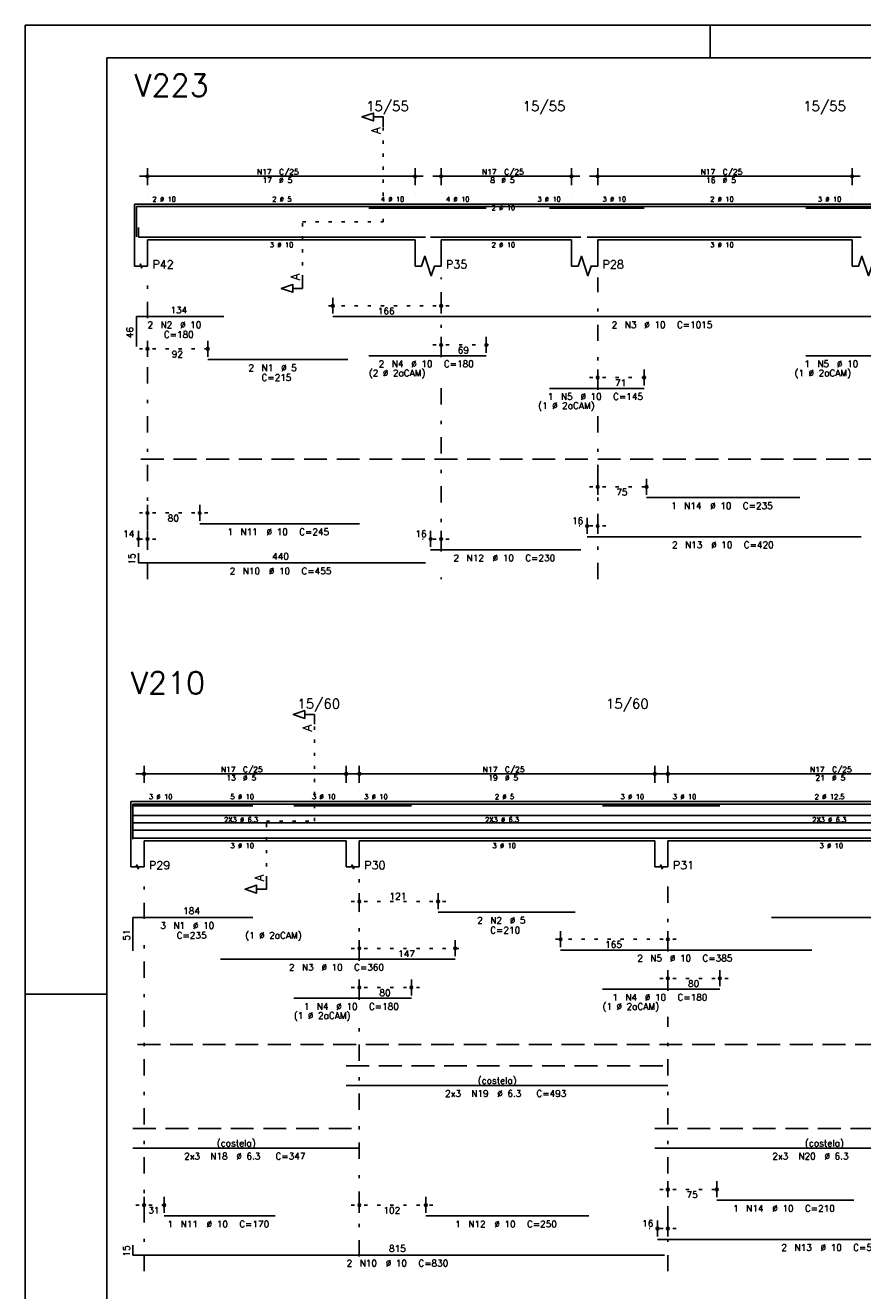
# Model space of a CAD drawing. Extents: x 0 to 84.1, y 0 to 59.4.
# Tile 2 of 7: x 0 to 25.7, y 20.6 to 59.4. Entities that reach past the tile are written whole.
import ezdxf

# ---------------------------------------------------------------- set-up
doc = ezdxf.new("R2010")
doc.units = 0
for name, pattern in [('ESTILO_TQS_0001', [1, 0.7, -0.3]), ('ESTILO_TQS_0002', [0.4, 0.1, -0.3]), ('ESTILO_TQS_0003', [1.5, 0.5, -0.4, 0.1, -0.5])]:
    doc.linetypes.add(name, pattern=pattern)
for name, color, linetype in [('1', 1, 'CONTINUOUS'), ('2', 2, 'CONTINUOUS'), ('4', 4, 'CONTINUOUS'), ('6', 6, 'CONTINUOUS'), ('7', 7, 'CONTINUOUS')]:
    doc.layers.add(name, color=color, linetype=linetype)
doc.styles.get("Standard").update_dxf_attribs({"font": 'ROMANS.SHX'})

msp = doc.modelspace()

# ---------------------------------------------------------------- linework, layer by layer
at = {"layer": '1', "linetype": 'ESTILO_TQS_0002'}
for p, q in [((10.9716, 53.37), (10.9716, 56.29)), ((8.4966, 51.635), (8.4966, 53.37)), ((8.4966, 53.37), (10.9716, 53.37)), ((12.9966, 50.8), (9.1762, 50.8)), ((3.4966, 49.48), (5.8416, 49.48)), ((12.4966, 49.6), (14.38158, 49.6)), ((17.2966, 48.6), (19.22012, 48.6)), ((17.2966, 45.25), (19.2966, 45.25)), ((3.4966, 44.45), (5.5966, 44.45)), ((17.7966, 44.05), (16.9766, 44.05)), ((3.9966, 43.65), (3.2166, 43.65)), ((12.9966, 43.65), (12.1766, 43.65)), ((8.865, 35), (8.865, 37.97)), ((7.39, 33.215), (7.39, 35)), ((7.39, 35), (8.865, 35)), ((9.99, 32.54), (12.90292, 32.54)), ((9.99, 31.1), (13.43028, 31.1)), ((19.95, 31.38), (16.15992, 31.38)), ((9.99, 29.9), (12.0842, 29.9)), ((19.45, 30.18), (21.5442, 30.18)), ((19.45, 23.71), (21.45, 23.71)), ((3.39, 23.23), (4.51, 23.23)), ((9.99, 23.23), (12.53, 23.23)), ((19.95, 22.51), (19.13, 22.51))]:
    msp.add_line(p, q, dxfattribs=at)
at = {"layer": '1', "linetype": 'ESTILO_TQS_0001'}
for p, q in [((3.5466, 46.095), (41.1466, 46.095)), ((3.44, 28.155), (42.5, 28.155))]:
    msp.add_line(p, q, dxfattribs=at)
at = {"layer": '2', "linetype": 'CONTINUOUS'}
for p, q in [((84.100006, 59.400002), (0, 59.400002)), ((0, 59.400002), (0, 0)), ((21, 59.400002), (21, 58.400002)), ((3.4966, 54.77), (12.1966, 54.77)), ((3.7466, 54.5), (3.7466, 55.02)), ((11.9466, 54.5), (11.9466, 55.02)), ((12.4966, 54.77), (16.9966, 54.77)), ((12.7466, 54.5), (12.7466, 55.02)), ((16.7466, 54.5), (16.7466, 55.02)), ((17.2966, 54.77), (25.5966, 54.77)), ((17.5466, 54.5), (17.5466, 55.02)), ((25.3466, 54.5), (25.3466, 55.02)), ((3.7466, 54.25), (3.7466, 54.25)), ((11.9466, 54.25), (11.9466, 54.25)), ((12.7466, 54.25), (12.7466, 54.25)), ((16.7466, 54.25), (16.7466, 54.25)), ((17.5466, 54.25), (17.5466, 54.25)), ((25.3466, 54.25), (25.3466, 54.25)), ((3.3466, 53.92), (3.3466, 52.82)), ((3.3466, 53.92), (3.7466, 53.92)), ((3.7466, 53.92), (11.9466, 53.92)), ((11.9466, 53.92), (12.7466, 53.92)), ((12.7466, 53.92), (16.7466, 53.92)), ((16.7466, 53.92), (17.5466, 53.92)), ((17.5466, 53.92), (25.3466, 53.92)), ((25.3466, 53.92), (26.1466, 53.92)), ((3.3466, 52.82), (3.3466, 52.02)), ((3.7466, 52.82), (11.9466, 52.82)), ((3.7466, 52.82), (3.7466, 52.02)), ((11.9466, 52.82), (11.9466, 52.02)), ((12.7466, 52.82), (16.7466, 52.82)), ((12.7466, 52.82), (12.7466, 52.02)), ((16.7466, 52.82), (16.7466, 52.02)), ((17.5466, 52.82), (25.3466, 52.82)), ((17.5466, 52.82), (17.5466, 52.02)), ((25.3466, 52.82), (25.3466, 52.02)), ((9.4262, 50.56), (9.4262, 51.05)), ((12.7466, 50.56), (12.7466, 51.05)), ((9.4262, 50.46), (9.4262, 50.46)), ((12.7466, 50.46), (12.7466, 50.46)), ((3.7466, 49.24), (3.7466, 49.73)), ((5.5916, 49.24), (5.5916, 49.73)), ((12.7466, 49.36), (12.7466, 49.85)), ((14.13158, 49.36), (14.13158, 49.85)), ((3.7466, 49.14), (3.7466, 49.14)), ((5.5916, 49.14), (5.5916, 49.14)), ((12.7466, 49.26), (12.7466, 49.26)), ((14.13158, 49.26), (14.13158, 49.26)), ((17.5466, 48.36), (17.5466, 48.85)), ((18.97012, 48.36), (18.97012, 48.85)), ((17.5466, 48.26), (17.5466, 48.26)), ((18.97012, 48.26), (18.97012, 48.26)), ((17.5466, 45.01), (17.5466, 45.5)), ((19.0466, 45.01), (19.0466, 45.5)), ((3.7466, 44.21), (3.7466, 44.7)), ((5.3466, 44.21), (5.3466, 44.7)), ((17.5466, 44.91), (17.5466, 44.91)), ((19.0466, 44.91), (19.0466, 44.91)), ((17.2266, 43.81), (17.2266, 44.3)), ((17.5466, 43.81), (17.5466, 44.3)), ((3.4666, 43.41), (3.4666, 43.9)), ((3.7466, 44.11), (3.7466, 44.11)), ((3.7466, 43.41), (3.7466, 43.9)), ((5.3466, 44.11), (5.3466, 44.11)), ((12.4266, 43.41), (12.4266, 43.9)), ((12.7466, 43.41), (12.7466, 43.9)), ((17.2266, 43.71), (17.2266, 43.71)), ((17.5466, 43.71), (17.5466, 43.71)), ((3.4666, 43.31), (3.4666, 43.31)), ((3.7466, 43.31), (3.7466, 43.31)), ((12.4266, 43.31), (12.4266, 43.31)), ((12.7466, 43.31), (12.7466, 43.31)), ((3.64, 36.18), (3.64, 36.7)), ((9.84, 36.18), (9.84, 36.7)), ((10.24, 36.18), (10.24, 36.7)), ((19.3, 36.18), (19.3, 36.7)), ((19.7, 36.18), (19.7, 36.7)), ((3.39, 36.45), (10.09, 36.45)), ((9.99, 36.45), (19.55, 36.45)), ((19.45, 36.45), (30.15, 36.45)), ((3.64, 35.93), (3.64, 35.93)), ((9.84, 35.93), (9.84, 35.93)), ((10.24, 35.93), (10.24, 35.93)), ((19.3, 35.93), (19.3, 35.93)), ((19.7, 35.93), (19.7, 35.93)), ((3.24, 35.6), (3.24, 34.4)), ((3.24, 35.6), (3.64, 35.6)), ((3.64, 35.6), (9.84, 35.6)), ((9.84, 35.6), (10.24, 35.6)), ((10.24, 35.6), (19.3, 35.6)), ((19.3, 35.6), (19.7, 35.6)), ((19.7, 35.6), (29.9, 35.6)), ((3.24, 34.4), (3.24, 33.6)), ((3.64, 34.4), (9.84, 34.4)), ((3.64, 34.4), (3.64, 33.6)), ((9.84, 34.4), (9.84, 33.6)), ((10.24, 34.4), (19.3, 34.4)), ((10.24, 34.4), (10.24, 33.6)), ((19.3, 34.4), (19.3, 33.6)), ((19.7, 34.4), (29.9, 34.4)), ((19.7, 34.4), (19.7, 33.6)), ((10.24, 32.3), (10.24, 32.79)), ((12.65292, 32.3), (12.65292, 32.79)), ((10.24, 32.2), (10.24, 32.2)), ((12.65292, 32.2), (12.65292, 32.2)), ((16.40992, 31.14), (16.40992, 31.63)), ((19.7, 31.14), (19.7, 31.63)), ((10.24, 30.86), (10.24, 31.35)), ((13.18028, 30.86), (13.18028, 31.35)), ((16.40992, 31.04), (16.40992, 31.04)), ((19.7, 31.04), (19.7, 31.04)), ((10.24, 30.76), (10.24, 30.76)), ((13.18028, 30.76), (13.18028, 30.76)), ((19.7, 29.94), (19.7, 30.43)), ((21.2942, 29.94), (21.2942, 30.43)), ((10.24, 29.66), (10.24, 30.15)), ((11.8342, 29.66), (11.8342, 30.15)), ((0, 29.700001), (0.5, 29.700001)), ((0.5, 29.700001), (1.5, 29.700001)), ((1.5, 29.700001), (2.5, 29.700001)), ((10.24, 29.56), (10.24, 29.56)), ((11.8342, 29.56), (11.8342, 29.56)), ((19.7, 29.84), (19.7, 29.84)), ((21.2942, 29.84), (21.2942, 29.84)), ((19.7, 23.47), (19.7, 23.96)), ((21.2, 23.47), (21.2, 23.96)), ((3.64, 22.99), (3.64, 23.48)), ((4.26, 22.99), (4.26, 23.48)), ((10.24, 22.99), (10.24, 23.48)), ((12.28, 22.99), (12.28, 23.48)), ((19.7, 23.37), (19.7, 23.37)), ((21.2, 23.37), (21.2, 23.37)), ((3.64, 22.89), (3.64, 22.89)), ((4.26, 22.89), (4.26, 22.89)), ((10.24, 22.89), (10.24, 22.89)), ((12.28, 22.89), (12.28, 22.89)), ((19.38, 22.27), (19.38, 22.76)), ((19.7, 22.27), (19.7, 22.76)), ((19.38, 22.17), (19.38, 22.17)), ((19.7, 22.17), (19.7, 22.17))]:
    msp.add_line(p, q, dxfattribs=at)
at = {"layer": '2', "linetype": 'ESTILO_TQS_0003'}
for p, q in [((3.7466, 50.422), (3.7466, 51.67)), ((12.7466, 49.222), (12.7466, 51.67)), ((17.5466, 48.222), (17.5466, 51.67)), ((3.7466, 42.42), (3.7466, 49.618)), ((12.7466, 43.272), (12.7466, 48.418)), ((17.5466, 42.42), (17.5466, 47.418)), ((12.7466, 42.42), (12.7466, 42.468)), ((3.64, 32.002), (3.64, 33.3)), ((10.24, 30.722), (10.24, 33.3)), ((19.7, 31.002), (19.7, 33.3)), ((3.64, 21.2), (3.64, 31.198)), ((10.24, 29.522), (10.24, 29.918)), ((19.7, 29.802), (19.7, 30.198)), ((10.24, 21.652), (10.24, 28.718)), ((19.7, 21.2), (19.7, 28.998))]:
    msp.add_line(p, q, dxfattribs=at)
at = {"layer": '2', "linetype": 'CONTINUOUS'}
for points in [[(83.100006, 1), (2.5, 1), (2.5, 58.400002), (83.100006, 58.400002), (83.100006, 1)], [(10.9716, 56.29), (10.9716, 56.59), (10.6716, 56.59), (10.6716, 56.47), (10.3216, 56.59), (10.6716, 56.71), (10.6716, 56.59)], [(3.3466, 52.02), (3.5066, 52.02), (3.5266, 52.08), (3.5666, 51.96), (3.5866, 52.02), (3.7466, 52.02)], [(11.9466, 52.02), (12.1466, 52.02), (12.2466, 52.32), (12.4466, 51.72), (12.5466, 52.02), (12.7466, 52.02)], [(16.7466, 52.02), (16.9466, 52.02), (17.0466, 52.32), (17.2466, 51.72), (17.3466, 52.02), (17.5466, 52.02)], [(25.3466, 52.02), (25.5466, 52.02), (25.6466, 52.32), (25.8466, 51.72), (25.9466, 52.02), (26.1466, 52.02)], [(8.4966, 51.635), (8.4966, 51.335), (8.1966, 51.335), (8.1966, 51.215), (7.8466, 51.335), (8.1966, 51.455), (8.1966, 51.335)], [(8.865, 37.97), (8.865, 38.27), (8.565, 38.27), (8.565, 38.15), (8.215, 38.27), (8.565, 38.39), (8.565, 38.27)], [(3.24, 33.6), (3.4, 33.6), (3.42, 33.66), (3.46, 33.54), (3.48, 33.6), (3.64, 33.6)], [(9.84, 33.6), (10, 33.6), (10.02, 33.66), (10.06, 33.54), (10.08, 33.6), (10.24, 33.6)], [(19.3, 33.6), (19.46, 33.6), (19.48, 33.66), (19.52, 33.54), (19.54, 33.6), (19.7, 33.6)], [(7.39, 33.215), (7.39, 32.915), (7.09, 32.915), (7.09, 32.795), (6.74, 32.915), (7.09, 33.035), (7.09, 32.915)]]:
    msp.add_lwpolyline(points, dxfattribs=at)
for centre, radius in [((3.7466, 54.77), 0.041625), ((3.7466, 54.77), 0.02075), ((11.9466, 54.77), 0.041625), ((11.9466, 54.77), 0.02075), ((12.7466, 54.77), 0.041625), ((12.7466, 54.77), 0.02075), ((16.7466, 54.77), 0.041625), ((16.7466, 54.77), 0.02075), ((17.5466, 54.77), 0.041625), ((17.5466, 54.77), 0.02075), ((25.3466, 54.77), 0.041625), ((25.3466, 54.77), 0.02075), ((9.4262, 50.8), 0.04), ((12.7466, 50.8), 0.04), ((9.4262, 50.8), 0.02), ((12.7466, 50.8), 0.02), ((3.7466, 49.48), 0.04), ((3.7466, 49.48), 0.02), ((5.5916, 49.48), 0.04), ((5.5916, 49.48), 0.02), ((12.7466, 49.6), 0.04), ((12.7466, 49.6), 0.02), ((14.13158, 49.6), 0.04), ((14.13158, 49.6), 0.02), ((17.5466, 48.6), 0.04), ((17.5466, 48.6), 0.02), ((18.97012, 48.6), 0.04), ((18.97012, 48.6), 0.02), ((17.5466, 45.25), 0.04), ((17.5466, 45.25), 0.02), ((19.0466, 45.25), 0.04), ((19.0466, 45.25), 0.02), ((3.7466, 44.45), 0.04), ((3.7466, 44.45), 0.02), ((5.3466, 44.45), 0.04), ((5.3466, 44.45), 0.02), ((17.2266, 44.05), 0.04), ((17.2266, 44.05), 0.02), ((17.5466, 44.05), 0.04), ((17.5466, 44.05), 0.02), ((3.4666, 43.65), 0.04), ((3.4666, 43.65), 0.02), ((3.7466, 43.65), 0.04), ((3.7466, 43.65), 0.02), ((12.4266, 43.65), 0.04), ((12.4266, 43.65), 0.02), ((12.7466, 43.65), 0.04), ((12.7466, 43.65), 0.02), ((3.64, 36.45), 0.041625), ((3.64, 36.45), 0.02075), ((9.84, 36.45), 0.041625), ((9.84, 36.45), 0.02075), ((10.24, 36.45), 0.041625), ((10.24, 36.45), 0.02075), ((19.3, 36.45), 0.041625), ((19.3, 36.45), 0.02075), ((19.7, 36.45), 0.041625), ((19.7, 36.45), 0.02075), ((10.24, 32.54), 0.04), ((10.24, 32.54), 0.02), ((12.65292, 32.54), 0.04), ((12.65292, 32.54), 0.02), ((10.24, 31.1), 0.04), ((10.24, 31.1), 0.02), ((13.18028, 31.1), 0.04), ((13.18028, 31.1), 0.02), ((16.40992, 31.38), 0.04), ((16.40992, 31.38), 0.02), ((19.7, 31.38), 0.04), ((19.7, 31.38), 0.02), ((10.24, 29.9), 0.04), ((10.24, 29.9), 0.02), ((11.8342, 29.9), 0.04), ((11.8342, 29.9), 0.02), ((19.7, 30.18), 0.04), ((19.7, 30.18), 0.02), ((21.2942, 30.18), 0.04), ((21.2942, 30.18), 0.02), ((19.7, 23.71), 0.04), ((19.7, 23.71), 0.02), ((21.2, 23.71), 0.04), ((21.2, 23.71), 0.02), ((3.64, 23.23), 0.04), ((3.64, 23.23), 0.02), ((4.26, 23.23), 0.04), ((4.26, 23.23), 0.02), ((10.24, 23.23), 0.04), ((10.24, 23.23), 0.02), ((12.28, 23.23), 0.04), ((12.28, 23.23), 0.02), ((19.38, 22.51), 0.04), ((19.38, 22.51), 0.02), ((19.7, 22.51), 0.04), ((19.7, 22.51), 0.02)]:
    msp.add_circle(centre, radius, dxfattribs=at)
at = {"layer": '4', "linetype": 'CONTINUOUS'}
for p, q in [((3.4066, 52.92), (3.4066, 53.84)), ((3.4066, 53.84), (6.0866, 53.84)), ((5.5916, 53.84), (9.8916, 53.84)), ((9.4262, 53.84), (29.7262, 53.84)), ((10.53158, 53.79), (14.13158, 53.79)), ((16.07012, 53.79), (18.97012, 53.79)), ((23.93158, 53.79), (26.83158, 53.79)), ((3.4666, 53.2), (3.4666, 52.9)), ((3.4666, 52.9), (12.2666, 52.9)), ((5.3466, 52.9), (10.2466, 52.9)), ((12.4266, 52.9), (17.0266, 52.9)), ((17.2266, 52.9), (25.6266, 52.9)), ((19.0466, 52.9), (23.7466, 52.9)), ((3.3, 34.5), (3.3, 35.52)), ((3.3, 35.52), (6.98, 35.52)), ((3.3, 34.45), (3.3, 35.47)), ((3.3, 35.47), (6.98, 35.47)), ((5.98028, 35.52), (13.18028, 35.52)), ((8.2342, 35.47), (11.8342, 35.47)), ((12.65292, 35.52), (16.85292, 35.52)), ((16.40992, 35.52), (24.10992, 35.52)), ((17.6942, 35.47), (21.2942, 35.47)), ((22.87406, 35.52), (33.97406, 35.52)), ((3.3, 35.1787), (10.2402, 35.1787)), ((3.3, 34.954), (10.2402, 34.954)), ((9.84, 35.1787), (19.7, 35.1787)), ((9.84, 34.954), (19.7, 34.954)), ((19.3, 35.1787), (30.3, 35.1787)), ((19.3, 34.954), (30.3, 34.954)), ((3.3, 34.78), (3.3, 34.48)), ((3.3, 34.7293), (10.2402, 34.7293)), ((9.84, 34.7293), (19.7, 34.7293)), ((19.3, 34.7293), (30.3, 34.7293)), ((3.3, 34.48), (19.6, 34.48)), ((4.26, 34.48), (7.66, 34.48)), ((12.28, 34.48), (17.28, 34.48)), ((19.38, 34.48), (30.18, 34.48)), ((21.2, 34.48), (25.4, 34.48))]:
    msp.add_line(p, q, dxfattribs=at)
at = {"layer": '6', "linetype": 'CONTINUOUS'}
for p, q in [((3.4066, 49.55), (3.4066, 50.47)), ((3.4066, 50.47), (6.0866, 50.47)), ((9.4262, 50.47), (29.7262, 50.47)), ((10.53158, 49.27), (14.13158, 49.27)), ((23.93158, 49.27), (26.83158, 49.27)), ((5.5916, 49.15), (9.8916, 49.15)), ((16.07012, 48.27), (18.97012, 48.27)), ((19.0466, 44.92), (23.7466, 44.92)), ((5.3466, 44.12), (10.2466, 44.12)), ((17.2266, 43.72), (25.6266, 43.72)), ((3.4666, 43.22), (3.4666, 42.92)), ((12.4266, 43.32), (17.0266, 43.32)), ((3.4666, 42.92), (12.2666, 42.92)), ((12.65292, 32.21), (16.85292, 32.21)), ((3.3, 31.03), (3.3, 32.05)), ((3.3, 32.05), (6.98, 32.05)), ((22.87406, 32.05), (33.97406, 32.05)), ((16.40992, 31.05), (24.10992, 31.05)), ((5.98028, 30.77), (13.18028, 30.77)), ((8.2342, 29.57), (11.8342, 29.57)), ((17.6942, 29.85), (21.2942, 29.85)), ((9.84, 26.9), (19.7, 26.9)), ((3.3, 24.98), (10.2402, 24.98)), ((19.3, 24.98), (30.3, 24.98)), ((21.2, 23.38), (25.4, 23.38)), ((4.26, 22.9), (7.66, 22.9)), ((12.28, 22.9), (17.28, 22.9)), ((19.38, 22.18), (30.18, 22.18)), ((3.3, 22), (3.3, 21.7)), ((3.3, 21.7), (19.6, 21.7))]:
    msp.add_line(p, q, dxfattribs=at)
at = {"layer": '6', "linetype": 'ESTILO_TQS_0001'}
for p, q in [((9.84, 27.5), (19.7, 27.5)), ((3.3, 25.58), (10.2402, 25.58)), ((19.3, 25.58), (30.3, 25.58))]:
    msp.add_line(p, q, dxfattribs=at)

# ---------------------------------------------------------------- texts
at = {"layer": '2', "linetype": 'CONTINUOUS'}
for s, height, p in [('15/55', 0.3, (10.4466, 56.77)), ('15/55', 0.3, (15.2466, 56.77)), ('15/55', 0.3, (23.8466, 56.77)), ('N17', 0.17, (7.0986, 54.821)), ('17', 0.17, (7.2686, 54.566)), ('%%c 5', 0.17, (7.7786, 54.566)), ('C/25', 0.17, (7.7786, 54.821)), ('N17', 0.17, (13.9986, 54.821)), ('8', 0.17, (14.2536, 54.566)), ('%%c 5', 0.17, (14.5936, 54.566)), ('C/25', 0.17, (14.6786, 54.821)), ('N17', 0.17, (20.6986, 54.821)), ('16', 0.17, (20.8686, 54.566)), ('%%c 5', 0.17, (21.3786, 54.566)), ('C/25', 0.17, (21.3786, 54.821)), ('2 %%c 10', 0.15, (3.8966, 53.995)), ('2 %%c 5', 0.15, (7.5716, 53.995)), ('4 %%c 10', 0.15, (10.8966, 53.995)), ('4 %%c 10', 0.15, (12.8966, 53.995)), ('3 %%c 10', 0.15, (15.6966, 53.995)), ('3 %%c 10', 0.15, (17.6966, 53.995)), ('2 %%c 10', 0.15, (20.9966, 53.995)), ('3 %%c 10', 0.15, (24.2966, 53.995)), ('2 %%c 10', 0.15, (14.2966, 53.7325)), ('3 %%c 10', 0.15, (7.4966, 52.595)), ('2 %%c 10', 0.15, (14.2966, 52.595)), ('3 %%c 10', 0.15, (20.9966, 52.595)), ('P42', 0.25, (3.8966, 51.945)), ('P35', 0.25, (12.8966, 51.945)), ('P28', 0.25, (17.6966, 51.945)), ('134', 0.2, (4.4466, 50.57)), ('166', 0.2, (10.8064, 50.54)), ('2', 0.2, (3.7466, 50.12)), ('N2', 0.2, (4.1466, 50.12)), ('%%c 10', 0.2, (4.7466, 50.12)), ('2', 0.2, (17.9762, 50.12)), ('N3', 0.2, (18.3762, 50.12)), ('%%c 10', 0.2, (18.9762, 50.12)), ('C=1015', 0.2, (19.9762, 50.12)), ('C=180', 0.2, (4.2466, 49.82)), ('92', 0.2, (4.4891, 49.22)), ('69', 0.2, (13.25909, 49.34)), ('2', 0.2, (6.8416, 48.8)), ('N1', 0.2, (7.2416, 48.8)), ('%%c 5', 0.2, (7.8416, 48.8)), ('2', 0.2, (10.83158, 48.92)), ('N4', 0.2, (11.23158, 48.92)), ('%%c 10', 0.2, (11.83158, 48.92)), ('C=180', 0.2, (12.83158, 48.92)), ('1', 0.2, (23.88158, 48.92)), ('N5', 0.2, (24.28158, 48.92)), ('%%c 10', 0.2, (24.88158, 48.92)), ('C=215', 0.2, (7.2416, 48.5)), ('(2 %%c 2aCAM)', 0.2, (10.53158, 48.64)), ('71', 0.2, (18.07836, 48.34)), ('(1 %%c 2aCAM)', 0.2, (23.58158, 48.64)), ('1', 0.2, (16.02012, 47.92)), ('N5', 0.2, (16.42012, 47.92)), ('%%c 10', 0.2, (17.02012, 47.92)), ('C=145', 0.2, (18.02012, 47.92)), ('(1 %%c 2aCAM)', 0.2, (15.72012, 47.64)), ('75', 0.2, (18.1166, 44.99)), ('1', 0.2, (19.7966, 44.57)), ('N14', 0.2, (20.1966, 44.57)), ('%%c 10', 0.2, (20.9966, 44.57)), ('C=235', 0.2, (21.9966, 44.57)), ('80', 0.2, (4.3666, 44.19)), ('16', 0.2, (16.759933, 44.11)), ('14', 0.2, (2.999933, 43.71)), ('1', 0.2, (6.1966, 43.77)), ('N11', 0.2, (6.5966, 43.77)), ('%%c 10', 0.2, (7.3966, 43.77)), ('C=245', 0.2, (8.3966, 43.77)), ('16', 0.2, (11.959933, 43.71)), ('2', 0.2, (19.8266, 43.37)), ('N13', 0.2, (20.2266, 43.37)), ('%%c 10', 0.2, (21.0266, 43.37)), ('C=420', 0.2, (22.0266, 43.37)), ('440', 0.2, (7.5666, 43.02)), ('2', 0.2, (13.1266, 42.97)), ('N12', 0.2, (13.5266, 42.97)), ('%%c 10', 0.2, (14.3266, 42.97)), ('C=230', 0.2, (15.3266, 42.97)), ('2', 0.2, (6.2666, 42.57)), ('N10', 0.2, (6.6666, 42.57)), ('%%c 10', 0.2, (7.4666, 42.57)), ('C=455', 0.2, (8.4666, 42.57)), ('15/60', 0.3, (8.34, 38.45)), ('15/60', 0.3, (17.8, 38.45)), ('N17', 0.17, (5.992, 36.501)), ('C/25', 0.17, (6.672, 36.501)), ('N17', 0.17, (14.022, 36.501)), ('C/25', 0.17, (14.702, 36.501)), ('N17', 0.17, (24.052, 36.501)), ('C/25', 0.17, (24.732, 36.501)), ('13', 0.17, (6.162, 36.246)), ('%%c 5', 0.17, (6.672, 36.246)), ('19', 0.17, (14.192, 36.246)), ('%%c 5', 0.17, (14.702, 36.246)), ('21', 0.17, (24.222, 36.246)), ('%%c 5', 0.17, (24.732, 36.246)), ('3 %%c 10', 0.15, (3.79, 35.675)), ('5 %%c 10', 0.15, (6.29, 35.675)), ('3 %%c 10', 0.15, (8.79, 35.675)), ('3 %%c 10', 0.15, (10.39, 35.675)), ('2 %%c 5', 0.15, (14.395, 35.675)), ('3 %%c 10', 0.15, (18.25, 35.675)), ('3 %%c 10', 0.15, (19.85, 35.675)), ('2 %%c 12.5', 0.15, (24.2, 35.675)), ('2X3 %%c 6.3', 0.15, (6.0951, 34.969)), ('2X3 %%c 6.3', 0.15, (14.095, 34.969)), ('2X3 %%c 6.3', 0.15, (24.125, 34.969)), ('3 %%c 10', 0.15, (6.29, 34.175)), ('3 %%c 10', 0.15, (14.32, 34.175)), ('3 %%c 10', 0.15, (24.35, 34.175)), ('P29', 0.25, (3.79, 33.525)), ('P30', 0.25, (10.39, 33.525)), ('P31', 0.25, (19.85, 33.525)), ('121', 0.2, (11.16646, 32.6)), ('184', 0.2, (4.84, 32.15)), ('3', 0.2, (4.14, 31.7)), ('N1', 0.2, (4.54, 31.7)), ('%%c 10', 0.2, (5.14, 31.7)), ('2', 0.2, (13.85292, 31.86)), ('N2', 0.2, (14.25292, 31.86)), ('%%c 5', 0.2, (14.85292, 31.86)), ('C=235', 0.2, (4.64, 31.4)), ('(1 %%c 2aCAM)', 0.2, (6.74, 31.4)), ('C=210', 0.2, (14.25292, 31.56)), ('147', 0.2, (11.43014, 30.84)), ('165', 0.2, (17.77496, 31.12)), ('2', 0.2, (18.75992, 30.7)), ('N5', 0.2, (19.15992, 30.7)), ('%%c 10', 0.2, (19.75992, 30.7)), ('C=385', 0.2, (20.75992, 30.7)), ('2', 0.2, (8.08028, 30.42)), ('N3', 0.2, (8.48028, 30.42)), ('%%c 10', 0.2, (9.08028, 30.42)), ('C=360', 0.2, (10.08028, 30.42)), ('80', 0.2, (20.3171, 29.92)), ('80', 0.2, (10.8571, 29.64)), ('1', 0.2, (17.9942, 29.5)), ('N4', 0.2, (18.3942, 29.5)), ('%%c 10', 0.2, (18.9942, 29.5)), ('C=180', 0.2, (19.9942, 29.5)), ('(1 %%c 2aCAM)', 0.2, (8.2342, 28.94)), ('1', 0.2, (8.5342, 29.22)), ('N4', 0.2, (8.9342, 29.22)), ('%%c 10', 0.2, (9.5342, 29.22)), ('C=180', 0.2, (10.5342, 29.22)), ('(1 %%c 2aCAM)', 0.2, (17.6942, 29.22)), ('(costela)', 0.2, (13.87, 26.95)), ('2x3', 0.2, (12.87, 26.55)), ('N19', 0.2, (13.67, 26.55)), ('%%c 6.3', 0.2, (14.47, 26.55)), ('C=493', 0.2, (15.67, 26.55)), ('(costela)', 0.2, (5.8701, 25.03)), ('(costela)', 0.2, (23.9, 25.03)), ('2x3', 0.2, (4.8701, 24.63)), ('N18', 0.2, (5.6701, 24.63)), ('%%c 6.3', 0.2, (6.4701, 24.63)), ('C=347', 0.2, (7.6701, 24.63)), ('2x3', 0.2, (22.9, 24.63)), ('N20', 0.2, (23.7, 24.63)), ('%%c 6.3', 0.2, (24.5, 24.63)), ('75', 0.2, (20.27, 23.45)), ('31', 0.2, (3.77, 22.97)), ('102', 0.2, (10.98, 22.97)), ('1', 0.2, (21.7, 23.03)), ('N14', 0.2, (22.1, 23.03)), ('%%c 10', 0.2, (22.9, 23.03)), ('C=210', 0.2, (23.9, 23.03)), ('1', 0.2, (4.36, 22.55)), ('N11', 0.2, (4.76, 22.55)), ('%%c 10', 0.2, (5.56, 22.55)), ('C=170', 0.2, (6.56, 22.55)), ('1', 0.2, (13.18, 22.55)), ('N12', 0.2, (13.58, 22.55)), ('%%c 10', 0.2, (14.38, 22.55)), ('C=250', 0.2, (15.38, 22.55)), ('16', 0.2, (18.913333, 22.57)), ('815', 0.2, (11.15, 21.8)), ('2', 0.2, (23.18, 21.83)), ('N13', 0.2, (23.58, 21.83)), ('%%c 10', 0.2, (24.38, 21.83)), ('C=540', 0.2, (25.38, 21.83)), ('2', 0.2, (9.85, 21.35)), ('N10', 0.2, (10.25, 21.35)), ('%%c 10', 0.2, (11.05, 21.35)), ('C=830', 0.2, (12.05, 21.35))]:
    msp.add_text(s, height=height, dxfattribs=at).set_placement(p)
for s, height, p in [('A', 0.272, (10.89, 56.0724)), ('A', 0.272, (8.415, 51.5806)), ('46', 0.2, (3.3066, 49.81)), ('15', 0.2, (3.3666, 42.87)), ('A', 0.272, (8.7834, 37.7524)), ('A', 0.272, (7.3084, 33.1606)), ('51', 0.2, (3.2, 31.34)), ('15', 0.2, (3.2, 21.65))]:
    msp.add_text(s, height=height, rotation=90, dxfattribs=at).set_placement(p)
at = {"layer": '7', "linetype": 'CONTINUOUS'}
for s, p in [('V223', (3.3466, 57.22)), ('V210', (3.24, 38.9))]:
    msp.add_text(s, height=0.68, dxfattribs=at).set_placement(p)

doc.saveas('drawing.dxf')
